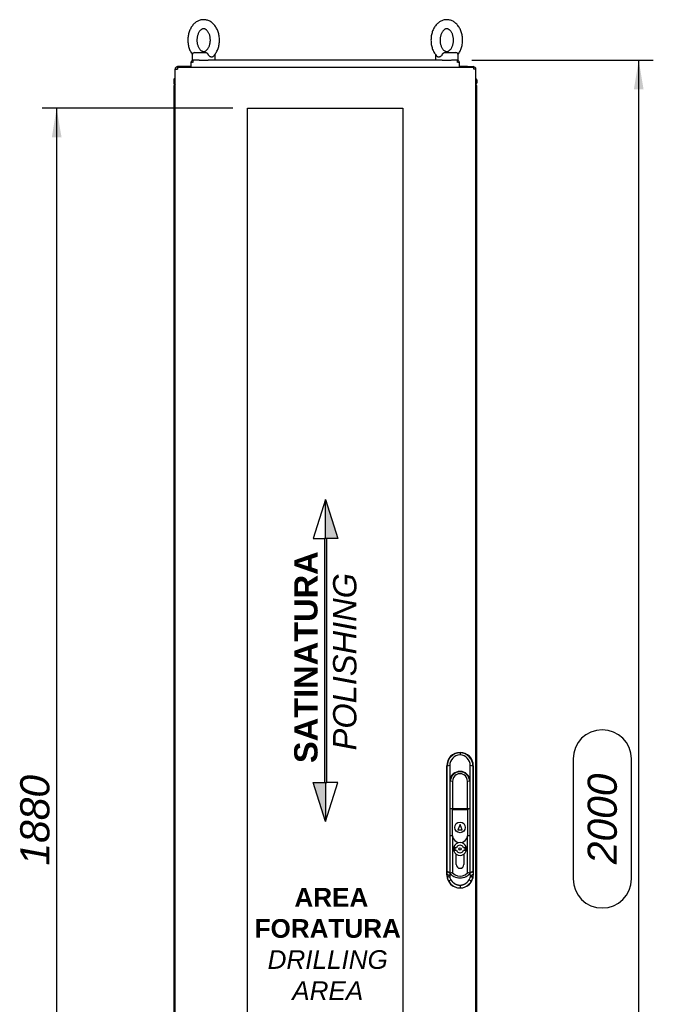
# Paper-space layout 'Layout1' of a CAD drawing. Extents: x 87 to 5769, y 148 to 4026.
# Tile 8 of 10: x 3282 to 4118, y 1829 to 3129. Entities that reach past the tile are written whole.
import ezdxf
from ezdxf.lldxf.tags import DXFTag

# ---------------------------------------------------------------- set-up
doc = ezdxf.new("R2010")
doc.units = 0
doc.header["$LTSCALE"] = 14
doc.layers.get('0').update_dxf_attribs({"linetype": 'CONTINUOUS'})
for name, color, linetype in [('_TRANSLATION', 7, 'CONTINUOUS'), ('AE00715_01', 7, 'CONTINUOUS'), ('AE00992_10', 7, 'CONTINUOUS'), ('AE00992_16', 7, 'CONTINUOUS'), ('AE00992_31', 7, 'CONTINUOUS'), ('DV1__TRANSLATION', 7, 'CONTINUOUS'), ('F0000002_44', 7, 'CONTINUOUS'), ('F0000002_51', 7, 'CONTINUOUS'), ('M0000000_14', 7, 'CONTINUOUS'), ('M0000000_44', 7, 'CONTINUOUS'), ('M0000001_26', 7, 'CONTINUOUS')]:
    doc.layers.add(name, color=color, linetype=linetype)
doc.styles.add('SEACAD_ARIAL', font='arial.ttf')
doc.styles.add('SEACAD_ARIALI', font='ariali.ttf')
tags = doc.linetypes.add('CENTER2', pattern=[28.575, 19.05, -3.175, 3.175, -3.175]).pattern_tags.tags
tags[10:11] = [DXFTag(74, 4), DXFTag(75, 0), DXFTag(340, '0'), DXFTag(46, 0.0), DXFTag(50, 0.0), DXFTag(44, 0.0), DXFTag(45, 0.0)]
tags[8:9] = [DXFTag(74, 4), DXFTag(75, 0), DXFTag(340, '0'), DXFTag(46, 0.0), DXFTag(50, 0.0), DXFTag(44, 0.0), DXFTag(45, 0.0)]
tags[6:7] = [DXFTag(74, 4), DXFTag(75, 0), DXFTag(340, '0'), DXFTag(46, 0.0), DXFTag(50, 0.0), DXFTag(44, 0.0), DXFTag(45, 0.0)]
tags[4:5] = [DXFTag(74, 4), DXFTag(75, 0), DXFTag(340, '0'), DXFTag(46, 0.0), DXFTag(50, 0.0), DXFTag(44, 0.0), DXFTag(45, 0.0)]
doc.dimstyles.new('ISO', dxfattribs={"dimtxt": 16.5, "dimasz": 16.5, "dimexe": 8.25, "dimexo": 8.25, "dimgap": 4.125, "dimtad": 1, "dimdec": 1, "dimtxsty": 'SEACAD_ARIAL', "dimblk1": '_SE_FILLED', "dimblk2": '_SE_FILLED', "dimsah": 1, "dimcen": 8.25, "dimazin": 3, "dimtfac": 0.7, "dimtdec": 3, "dimtmove": 0, "dimatfit": 3})

# ---------------------------------------------------------------- blocks, each defined once
blk = doc.blocks.new('DMBLK46')
at = {"layer": '_TRANSLATION', "linetype": 'CONTINUOUS'}
for points in [[(3324.1, 2973.5), (3337, 2973.5), (3330.5, 3012)], [(3324.1, 1170.5), (3330.5, 1132), (3337, 1170.5)]]:
    blk.add_hatch(color=7, dxfattribs=at).paths.add_polyline_path(points)
at = {"layer": '_TRANSLATION', "color": 7, "linetype": 'CONTINUOUS'}
for p, q in [((3563.3, 3012), (3311.3, 3012)), ((3330.5, 3012), (3330.5, 1132)), ((3563.3, 1132), (3311.3, 1132))]:
    blk.add_line(p, q, dxfattribs=at)
at = {"layer": '_TRANSLATION', "color": 7, "linetype": 'CONTINUOUS', "style": 'SEACAD_ARIALI'}
blk.add_text('1880', height=38.5, rotation=90, dxfattribs=at).set_placement((3320.9, 2012.1))
blk = doc.blocks.new('_SE_FILLED')
at = {"color": 0}
blk.add_line((0, 0), (-1, 0), dxfattribs=at)
blk.add_solid([(0, 0), (-1, -0.1665), (-1, 0.1665), (0, 0)], dxfattribs=at)
blk = doc.blocks.new('DMBLK49')
at = {"layer": '_TRANSLATION', "linetype": 'CONTINUOUS'}
for points in [[(4105.4, 3037), (4099, 3075.5), (4092.6, 3037)], [(4105.4, 1110.5), (4092.6, 1110.5), (4099, 1072)]]:
    blk.add_hatch(color=7, dxfattribs=at).paths.add_polyline_path(points)
at = {"layer": '_TRANSLATION', "color": 7, "linetype": 'CONTINUOUS'}
for p, q in [((3878.5, 3075.5), (4118.3, 3075.5)), ((4099, 1072), (4099, 3075.5)), ((4012.4, 2152.9), (4012.4, 1994.6)), ((4089.4, 1994.6), (4089.4, 2152.9)), ((3855.3, 1072), (4118.3, 1072))]:
    blk.add_line(p, q, dxfattribs=at)
for centre, start, end in [((4050.9, 2152.9), 0, 180), ((4050.9, 1994.6), 180, 0)]:
    blk.add_arc(centre, 38.5, start, end, dxfattribs=at)
at = {"layer": '_TRANSLATION', "color": 7, "linetype": 'CONTINUOUS', "style": 'SEACAD_ARIALI'}
blk.add_text('2000', height=38.5, rotation=90, dxfattribs=at).set_placement((4070.1, 2013.9))
blk = doc.blocks.new('BLOCCO2')
at = {"linetype": 'CONTINUOUS'}
for points in [[(-1.5, 208.2), (-1.5, 156.7), (14.8, 156.7)], [(0, 156.7), (-3.1, 156.7), (-3.1, -165.3), (0, -165.3)], [(-1.5, -216.9), (-1.5, -165.3), (-17.9, -165.3)]]:
    blk.add_hatch(color=7, dxfattribs=at).paths.add_polyline_path(points)
at = {"color": 7, "linetype": 'CONTINUOUS'}
for p, q in [((-1.5, 208.2), (-17.9, 156.7)), ((-17.9, 156.7), (-3, 156.7)), ((-1.5, -216.9), (14.8, -165.3)), ((14.8, -165.3), (-0.1, -165.3))]:
    blk.add_line(p, q, dxfattribs=at)
for points in [[(-1.5, 208.2), (14.8, 156.7), (-1.5, 156.7), (-1.5, 208.2)], [(0, 156.7), (-3.1, 156.7), (-3.1, -165.3), (0, -165.3), (0, 156.7)], [(-1.5, -216.9), (-17.9, -165.3), (-1.5, -165.3), (-1.5, -216.9)]]:
    blk.add_lwpolyline(points, dxfattribs=at)
at = {"layer": '_TRANSLATION', "insert": (-1.7, -5.9), "char_height": 30.8, "width": 299.058, "attachment_point": 5, "rotation": 90}
blk.add_mtext('{\\fArial|b0||i0||c0|p34;\\C7;\\H30.80000018;\\W1.; }{\\fArial|b1||i0||c0|p34;\\C7;\\H30.80000018;\\W1.;SATINATURA}{\\fArial|b1||i0||c0|p34;\\C7;\\H30.80000018;\\W1.; \\P}{\\fArial|b0||i1||c0|p34;\\C7;\\H30.80000018;\\W1.;POLISHING}', dxfattribs=at)

psp = doc.layouts.get("Layout1")

# ---------------------------------------------------------------- linework, layer by layer
at = {"layer": 'AE00715_01', "color": 7, "linetype": 'CONTINUOUS'}
for p, q in [((3509.59, 3082.5), (3509.59, 3075.5)), ((3512.59, 3085.5), (3527.89, 3085.5)), ((3539.59, 3075.5), (3539.59, 3082.5)), ((3830.59, 3082.5), (3830.59, 3075.5)), ((3842.29, 3085.5), (3857.59, 3085.5)), ((3860.59, 3075.5), (3860.59, 3082.5)), ((3509.59, 3075.5), (3510.89, 3075.5)), ((3518.59, 3075.5), (3530.59, 3075.5)), ((3839.59, 3075.5), (3851.59, 3075.5)), ((3859.29, 3075.5), (3860.59, 3075.5))]:
    psp.add_line(p, q, dxfattribs=at)
for centre, start, end in [((3512.59, 3082.5), 90, 180), ((3536.59, 3082.5), 0, 10.01139), ((3833.59, 3082.5), 169.87347, 180), ((3857.59, 3082.5), 0, 90)]:
    psp.add_arc(centre, 3, start, end, dxfattribs=at)
for points, knots in [([(3524.59, 3129), (3524.06, 3128.99), (3522.94, 3128.96), (3520.98, 3128.65), (3518.88, 3128.04), (3516.83, 3127.16), (3514.88, 3126.01), (3513.03, 3124.61), (3511.3, 3122.96), (3509.7, 3121.08), (3508.27, 3118.99), (3507, 3116.71), (3505.93, 3114.26), (3505.06, 3111.68), (3504.4, 3109), (3503.96, 3106.24), (3503.73, 3103.44), (3503.73, 3100.62), (3503.95, 3097.81), (3504.39, 3095.04), (3505.05, 3092.34), (3505.93, 3089.74), (3507.02, 3087.26), (3508.27, 3085), (3509.21, 3083.64), (3509.69, 3083.01)], [0, 0, 0, 0, 0.02572334, 0.06472493, 0.10373014, 0.14294815, 0.18256256, 0.2227009, 0.26341809, 0.30469199, 0.34643621, 0.3885283, 0.4308427, 0.47327595, 0.51574718, 0.55822592, 0.60071025, 0.64321441, 0.68576174, 0.72837003, 0.771064, 0.81386046, 0.85676002, 0.89973207, 0.9387911, 0.9387911, 0.9387911, 0.9387911]), ([(3537.06, 3080.32), (3537.36, 3080.6), (3538.17, 3081.35), (3539.51, 3082.97), (3540.93, 3085.04), (3542.19, 3087.33), (3543.26, 3089.78), (3544.13, 3092.36), (3544.79, 3095.04), (3545.23, 3097.8), (3545.45, 3100.6), (3545.45, 3103.42), (3545.23, 3106.23), (3544.78, 3109), (3544.12, 3111.7), (3543.24, 3114.3), (3542.14, 3116.78), (3540.85, 3119.1), (3539.36, 3121.24), (3537.69, 3123.17), (3535.86, 3124.86), (3533.9, 3126.28), (3531.83, 3127.41), (3529.68, 3128.25), (3527.51, 3128.79), (3525.75, 3128.98), (3524.84, 3129), (3524.59, 3129)], [0, 0, 0, 0, 0.0192351, 0.0605173, 0.1022683, 0.1443652, 0.1866827, 0.2291178, 0.27159, 0.3140695, 0.3565547, 0.3990601, 0.4416089, 0.484219, 0.5269151, 0.5697138, 0.6126155, 0.6555887, 0.6985442, 0.7413579, 0.7838675, 0.825901, 0.8673185, 0.9080537, 0.9481331, 0.9876702, 1, 1, 1, 1]), ([(3845.59, 3129), (3845.06, 3128.99), (3843.94, 3128.96), (3841.98, 3128.65), (3839.88, 3128.04), (3837.83, 3127.16), (3835.88, 3126.01), (3834.03, 3124.61), (3832.3, 3122.96), (3830.7, 3121.08), (3829.27, 3118.99), (3828, 3116.71), (3826.93, 3114.26), (3826.06, 3111.68), (3825.4, 3109), (3824.96, 3106.24), (3824.73, 3103.44), (3824.73, 3100.62), (3824.95, 3097.81), (3825.39, 3095.04), (3826.05, 3092.34), (3826.93, 3089.74), (3828.02, 3087.26), (3829.31, 3084.93), (3830.8, 3082.81), (3832.12, 3081.22), (3832.9, 3080.52), (3833.13, 3080.31)], [0, 0, 0, 0, 0.0257193, 0.0647147, 0.1037138, 0.1429256, 0.1825338, 0.2226658, 0.2633765, 0.3046439, 0.3463816, 0.388467, 0.4307747, 0.4732013, 0.5156658, 0.5581379, 0.6006155, 0.643113, 0.6856536, 0.7282551, 0.7709424, 0.8137321, 0.8566249, 0.8995902, 0.9425392, 0.9853485, 1, 1, 1, 1]), ([(3860.49, 3083.01), (3860.99, 3083.67), (3861.94, 3085.05), (3863.19, 3087.33), (3864.26, 3089.78), (3865.13, 3092.36), (3865.79, 3095.04), (3866.23, 3097.8), (3866.45, 3100.6), (3866.45, 3103.42), (3866.23, 3106.23), (3865.78, 3109), (3865.12, 3111.7), (3864.24, 3114.3), (3863.14, 3116.78), (3861.85, 3119.1), (3860.36, 3121.24), (3858.69, 3123.17), (3856.86, 3124.86), (3854.9, 3126.28), (3852.83, 3127.41), (3850.68, 3128.25), (3848.51, 3128.79), (3846.75, 3128.98), (3845.84, 3129), (3845.59, 3129)], [0.06138937, 0.06138937, 0.06138937, 0.06138937, 0.10241631, 0.1445063, 0.18681684, 0.22924494, 0.27171012, 0.31418263, 0.35666083, 0.39915916, 0.44170098, 0.48430405, 0.5269931, 0.56978479, 0.61267939, 0.65564552, 0.69859394, 0.7414005, 0.78390317, 0.82592966, 0.86734036, 0.90806885, 0.94814168, 0.98767224, 1, 1, 1, 1]), ([(3524.59, 3117), (3524.73, 3117), (3525.16, 3116.98), (3525.94, 3116.83), (3526.9, 3116.44), (3527.89, 3115.84), (3528.89, 3114.98), (3529.88, 3113.86), (3530.79, 3112.53), (3531.6, 3111), (3532.28, 3109.29), (3532.83, 3107.43), (3533.21, 3105.46), (3533.43, 3103.42), (3533.46, 3101.35), (3533.31, 3099.29), (3532.99, 3097.29), (3532.51, 3095.39), (3531.87, 3093.63), (3531.11, 3092.04), (3530.25, 3090.65), (3529.32, 3089.48), (3528.36, 3088.54), (3527.39, 3087.83), (3526.43, 3087.34), (3525.48, 3087.05), (3524.49, 3086.96), (3523.5, 3087.09), (3522.49, 3087.45), (3521.5, 3088.02), (3520.49, 3088.82), (3519.49, 3089.9), (3518.57, 3091.19), (3517.73, 3092.69), (3517.02, 3094.37), (3516.45, 3096.2), (3516.03, 3098.15), (3515.78, 3100.18), (3515.71, 3102.24), (3515.82, 3104.31), (3516.11, 3106.32), (3516.57, 3108.24), (3517.17, 3110.04), (3517.91, 3111.67), (3518.75, 3113.1), (3519.67, 3114.31), (3520.63, 3115.3), (3521.6, 3116.05), (3522.56, 3116.58), (3523.58, 3116.93), (3524.19, 3116.98), (3524.59, 3117)], [0, 0, 0, 0, 0.0096673, 0.0335454, 0.05489, 0.0748574, 0.0960899, 0.1164872, 0.1365059, 0.1564028, 0.1762875, 0.196209, 0.2161886, 0.2362194, 0.2562794, 0.2763386, 0.2963556, 0.3162986, 0.3361465, 0.3558939, 0.3755624, 0.3952129, 0.4149369, 0.43494, 0.4555779, 0.4774457, 0.5014831, 0.5285294, 0.5503001, 0.5705064, 0.5920066, 0.6125282, 0.632595, 0.652503, 0.6723867, 0.6922982, 0.7122662, 0.7322884, 0.7523449, 0.7724068, 0.7924349, 0.8123945, 0.8322621, 0.8520286, 0.871709, 0.8913588, 0.9110558, 0.9309819, 0.9514577, 0.9730221, 1, 1, 1, 1]), ([(3845.59, 3117), (3845.73, 3117), (3846.16, 3116.98), (3846.94, 3116.83), (3847.9, 3116.44), (3848.89, 3115.84), (3849.89, 3114.98), (3850.88, 3113.86), (3851.79, 3112.53), (3852.6, 3111), (3853.28, 3109.29), (3853.83, 3107.43), (3854.21, 3105.46), (3854.43, 3103.42), (3854.46, 3101.35), (3854.31, 3099.29), (3853.99, 3097.29), (3853.51, 3095.39), (3852.87, 3093.63), (3852.11, 3092.04), (3851.25, 3090.65), (3850.32, 3089.48), (3849.36, 3088.54), (3848.39, 3087.83), (3847.43, 3087.34), (3846.48, 3087.05), (3845.49, 3086.96), (3844.5, 3087.09), (3843.49, 3087.45), (3842.5, 3088.02), (3841.49, 3088.82), (3840.49, 3089.9), (3839.57, 3091.19), (3838.73, 3092.69), (3838.02, 3094.37), (3837.45, 3096.2), (3837.03, 3098.15), (3836.78, 3100.18), (3836.71, 3102.24), (3836.82, 3104.31), (3837.11, 3106.32), (3837.57, 3108.24), (3838.17, 3110.04), (3838.91, 3111.67), (3839.75, 3113.1), (3840.67, 3114.31), (3841.63, 3115.3), (3842.6, 3116.05), (3843.56, 3116.58), (3844.58, 3116.93), (3845.19, 3116.98), (3845.59, 3117)], [0, 0, 0, 0, 0.0096673, 0.0335454, 0.05489, 0.0748574, 0.0960899, 0.1164872, 0.1365059, 0.1564028, 0.1762875, 0.196209, 0.2161886, 0.2362194, 0.2562794, 0.2763386, 0.2963556, 0.3162986, 0.3361465, 0.3558939, 0.3755624, 0.3952129, 0.4149369, 0.43494, 0.4555779, 0.4774457, 0.5014831, 0.5285294, 0.5503001, 0.5705064, 0.5920066, 0.6125282, 0.632595, 0.652503, 0.6723867, 0.6922982, 0.7122662, 0.7322884, 0.7523449, 0.7724068, 0.7924349, 0.8123945, 0.8322621, 0.8520286, 0.871709, 0.8913588, 0.9110558, 0.9309819, 0.9514577, 0.9730221, 1, 1, 1, 1]), ([(3527.89, 3085.5), (3528.03, 3085.5), (3528.15, 3085.48), (3528.41, 3085.4), (3528.54, 3085.34), (3528.81, 3085.18), (3528.93, 3085.08), (3529.2, 3084.85), (3529.33, 3084.72), (3529.59, 3084.43), (3529.72, 3084.28), (3529.97, 3083.95), (3530.1, 3083.78), (3530.46, 3083.25), (3530.7, 3082.88), (3530.9, 3082.5)], [0, 0, 0, 0, 0.125, 0.125, 0.25, 0.25, 0.375, 0.375, 0.5, 0.5, 0.625, 0.625, 0.75, 0.75, 1, 1, 1, 1]), ([(3537.07, 3080.29), (3536.96, 3080.17), (3536.83, 3080.07), (3536.56, 3079.89), (3536.41, 3079.81), (3536.09, 3079.68), (3535.92, 3079.63), (3535.57, 3079.57), (3535.38, 3079.55), (3535.01, 3079.55), (3534.82, 3079.57), (3534.43, 3079.63), (3534.23, 3079.68), (3533.84, 3079.81), (3533.64, 3079.89), (3533.24, 3080.08), (3533.05, 3080.19), (3532.46, 3080.58), (3532.1, 3080.89), (3531.6, 3081.44), (3531.44, 3081.64), (3531.15, 3082.06), (3531.02, 3082.27), (3530.9, 3082.5)], [0.25663533, 0.25663533, 0.25663533, 0.25663533, 0.3125, 0.3125, 0.375, 0.375, 0.4375, 0.4375, 0.5, 0.5, 0.5625, 0.5625, 0.625, 0.625, 0.6875, 0.6875, 0.75, 0.75, 0.875, 0.875, 0.9375, 0.9375, 1, 1, 1, 1]), ([(3839.28, 3082.5), (3839.05, 3082.05), (3838.76, 3081.63), (3838.09, 3080.89), (3837.72, 3080.58), (3837.14, 3080.2), (3836.94, 3080.08), (3836.55, 3079.89), (3836.35, 3079.81), (3835.95, 3079.68), (3835.75, 3079.63), (3835.36, 3079.57), (3835.17, 3079.55), (3834.8, 3079.55), (3834.62, 3079.57), (3834.27, 3079.63), (3834.1, 3079.68), (3833.78, 3079.81), (3833.62, 3079.89), (3833.35, 3080.07), (3833.22, 3080.17), (3833.11, 3080.29)], [0, 0, 0, 0, 0.125, 0.125, 0.25, 0.25, 0.3125, 0.3125, 0.375, 0.375, 0.4375, 0.4375, 0.5, 0.5, 0.5625, 0.5625, 0.625, 0.625, 0.6875, 0.6875, 0.74423397, 0.74423397, 0.74423397, 0.74423397]), ([(3839.28, 3082.5), (3839.48, 3082.88), (3839.71, 3083.25), (3840.08, 3083.78), (3840.21, 3083.95), (3840.46, 3084.28), (3840.59, 3084.43), (3840.85, 3084.72), (3840.98, 3084.85), (3841.24, 3085.08), (3841.37, 3085.18), (3841.63, 3085.34), (3841.76, 3085.4), (3842.02, 3085.48), (3842.16, 3085.5), (3842.29, 3085.5)], [0, 0, 0, 0, 0.25, 0.25, 0.375, 0.375, 0.5, 0.5, 0.625, 0.625, 0.75, 0.75, 0.875, 0.875, 1, 1, 1, 1])]:
    psp.add_open_spline(points, degree=3, knots=knots, dxfattribs=at)
at = {"layer": 'AE00992_10', "color": 7, "linetype": 'CONTINUOUS'}
for p, q in [((3863.07, 2161.5), (3863.09, 2161.5)), ((3863.08, 2161.49), (3863.08, 2161.14)), ((3863.1, 2161.14), (3863.09, 2158.25)), ((3845.58, 1999.99), (3845.58, 2144.01)), ((3849.59, 2144.07), (3846.02, 2143.58)), ((3880.14, 2143.58), (3876.57, 2144.07)), ((3880.58, 2144.01), (3880.58, 1999.99)), ((3849.66, 2124.53), (3849.57, 2122.99)), ((3849.57, 2122.99), (3849.57, 2106.5)), ((3853.22, 2123.34), (3850.22, 2122.99)), ((3850.22, 2106.5), (3850.22, 2122.99)), ((3853.22, 2123.34), (3853.22, 2106.5)), ((3872.92, 2106.5), (3872.92, 2123.34)), ((3875.92, 2122.99), (3872.92, 2123.34)), ((3875.92, 2122.99), (3875.92, 2106.5)), ((3876.57, 2122.99), (3876.5, 2124.34)), ((3876.57, 2106.5), (3876.57, 2122.99)), ((3846.11, 2014.17), (3846.11, 2106.5)), ((3849.57, 2106.5), (3849.57, 2014.17)), ((3850.22, 2087.51), (3850.22, 2106.5)), ((3853.22, 2106.5), (3853.22, 2087.51)), ((3872.92, 2087.51), (3872.92, 2106.5)), ((3875.92, 2106.5), (3875.92, 2087.51)), ((3876.57, 2014.17), (3876.57, 2106.5)), ((3880.05, 2106.5), (3880.05, 2014.17)), ((3850.07, 2087.51), (3852.57, 2087.51)), ((3850.07, 2051.51), (3850.07, 2087.51)), ((3852.57, 2087.51), (3852.57, 2085.51)), ((3852.57, 2087.51), (3859.18, 2087.51)), ((3852.57, 2085.51), (3852.57, 2051.51)), ((3859.18, 2085.51), (3852.57, 2085.51)), ((3859.18, 2087.51), (3866.95, 2087.51)), ((3866.95, 2085.51), (3859.18, 2085.51)), ((3866.95, 2087.51), (3873.57, 2087.51)), ((3873.57, 2085.51), (3866.95, 2085.51)), ((3873.57, 2087.51), (3876.07, 2087.51)), ((3873.57, 2087.51), (3873.57, 2085.51)), ((3873.57, 2051.51), (3873.57, 2085.51)), ((3876.07, 2087.51), (3876.07, 2051.51)), ((3863.07, 2066.51), (3860.07, 2059.51)), ((3860.07, 2059.51), (3866.07, 2059.51)), ((3866.07, 2059.51), (3863.07, 2066.51)), ((3852.57, 2051.51), (3850.07, 2051.51)), ((3850.22, 2014.12), (3850.22, 2051.51)), ((3853.12, 2051.51), (3852.57, 2051.51)), ((3853.22, 2050.79), (3853.22, 2014.12)), ((3872.92, 2014.12), (3872.92, 2050.79)), ((3873.57, 2051.51), (3873.02, 2051.51)), ((3876.07, 2051.51), (3873.57, 2051.51)), ((3875.92, 2051.51), (3875.92, 2014.12)), ((3858.07, 2014.12), (3858.07, 2027.14)), ((3868.07, 2027.14), (3868.07, 2014.12)), ((3845.89, 2000.3), (3845.99, 2004.32)), ((3849.56, 2002.18), (3845.99, 2004.32)), ((3849.56, 2002.18), (3849.46, 1998.15)), ((3849.57, 2002.51), (3849.56, 2002.18)), ((3849.57, 2014.17), (3849.57, 2002.51)), ((3850.22, 2002.51), (3849.57, 2002.51)), ((3850.22, 2001.85), (3850.22, 2014.12)), ((3853.22, 2014.12), (3853.22, 2002.72)), ((3853.22, 2002.72), (3856.48, 1999.98)), ((3858.07, 2013.51), (3858.07, 2014.12)), ((3868.07, 2014.12), (3868.07, 2013.51)), ((3869.66, 1999.98), (3872.92, 2002.72)), ((3872.92, 2002.72), (3872.92, 2014.12)), ((3875.92, 2014.12), (3875.92, 2001.85)), ((3876.57, 2002.51), (3875.92, 2002.51)), ((3876.57, 2003.65), (3876.57, 2014.17)), ((3876.57, 2003.65), (3876.57, 2003.56)), ((3876.57, 2003.56), (3876.57, 2002.51)), ((3876.6, 2002.18), (3876.57, 2003.56)), ((3880.17, 2004.32), (3876.6, 2002.18)), ((3876.7, 1998.15), (3876.6, 2002.18)), ((3880.17, 2004.32), (3880.27, 2000.3)), ((3846.01, 1997.79), (3845.89, 2000.3)), ((3849.46, 1998.15), (3845.89, 2000.3)), ((3849.54, 1996.15), (3846.01, 1997.79)), ((3851.25, 1993.15), (3848.17, 1991.35)), ((3849.46, 1998.15), (3849.54, 1996.15)), ((3850.22, 2001.29), (3850.22, 2001.85)), ((3877.99, 1991.35), (3874.91, 1993.15)), ((3875.92, 2001.85), (3875.92, 2001.29)), ((3876.62, 1996.15), (3876.7, 1998.15)), ((3880.15, 1997.79), (3876.62, 1996.15)), ((3880.27, 2000.3), (3876.7, 1998.15)), ((3880.27, 2000.3), (3880.15, 1997.79)), ((3863.09, 1982.5), (3863.07, 1982.5)), ((3863.08, 1982.51), (3863.08, 1982.7)), ((3863.16, 1982.7), (3863.09, 1982.7)), ((3863.1, 1986.27), (3863.16, 1982.7))]:
    psp.add_line(p, q, dxfattribs=at)
psp.add_circle((3863.07, 2062.51), 7, dxfattribs=at)
for centre, radius, start, end in [((3863.46, 2143.7), 17.45, 91.25273, 180.41166), ((3863.55, 2144.29), 13.97, 91.91591, 180.90828), ((3862.7, 2143.7), 17.44, 359.58489, 88.75063), ((3862.6, 2144.28), 13.97, 359.11414, 88.01385), ((-3798.47, 2106.59), 7644.58, 359.999293, 0.277166), ((3863.07, 2122.99), 13.5, 5.71938, 173.43686), ((3863.07, 2122.99), 12.85, 0, 180), ((3863.07, 2123.54), 9.85, 358.81867, 181.18133), ((11524.62, 2106.59), 7644.57, 179.722833, 180.000707), ((3863.07, 2052.51), 10, 185.73917, 354.26083), ((3863.07, 2034.01), 8.5, 90, 233.96812), ((3863.07, 2034.01), 8.5, 306.03188, 90), ((3455.14, 2013.79), 390.96, 358.61302, 0.05544), ((3853.38, 1996.56), 6.16, 91.47812, 120.85354), ((3863.07, 2013.51), 5, 180, 0), ((3872.76, 1996.56), 6.16, 59.1457, 88.52264), ((4271.03, 2013.79), 390.97, 179.94456, 181.38698), ((3862.51, 1999.75), 16.62, 186.76304, 210.3525), ((3863.27, 2000.19), 17.49, 210.34189, 269.39288), ((3855.19, 1997.39), 5.78, 192.33668, 227.02309), ((3862.67, 2012.63), 16.84, 222.31971, 242.7536), ((3863.07, 2014.85), 19.01, 244.75765, 295.24235), ((3863.07, 2009.73), 11.77, 235.92812, 304.07188), ((3863.07, 2014.85), 19.01, 259.64491, 268.72779), ((3862.89, 2000.19), 17.49, 270.85537, 329.65902), ((3863.07, 2014.85), 19.01, 270.5219, 280.35509), ((3863.47, 2012.63), 16.84, 297.2464, 317.68029), ((3870.97, 1997.38), 5.78, 312.96651, 347.67612), ((3863.65, 1999.75), 16.62, 329.64901, 353.23559)]:
    psp.add_arc(centre, radius, start, end, dxfattribs=at)
for centre, major_axis in [((3863.09, 2143.99), (12.39, -12.39)), ((3863.07, 2143.99), (-12.39, -12.39)), ((3863.09, 2000.01), (12.39, 12.39)), ((3863.07, 2000.01), (-12.39, 12.39))]:
    psp.add_ellipse(centre, major_axis=major_axis, ratio=0.9987828, start_param=2.3568035, end_param=3.9263818, dxfattribs=at)
for points in [[(3849.59, 2144.07), (3849.61, 2137.58), (3849.63, 2131.07), (3849.66, 2124.53)], [(3876.5, 2124.34), (3876.53, 2130.93), (3876.55, 2137.52), (3876.57, 2144.07)]]:
    psp.add_open_spline(points, degree=3, dxfattribs=at)
for points in [[(3851.25, 1993.15), (3852.16, 1991.61), (3853.44, 1990.33), (3854.72, 1989.05), (3856.27, 1988.15), (3857.82, 1987.25), (3859.56, 1986.77), (3861.31, 1986.29), (3863.09, 1986.27)], [(3863.09, 1986.27), (3864.88, 1986.29), (3866.62, 1986.78), (3868.36, 1987.26), (3869.91, 1988.16), (3871.45, 1989.06), (3872.73, 1990.34), (3874.01, 1991.61), (3874.91, 1993.15)]]:
    psp.add_open_spline(points, degree=2, knots=[0, 0, 0, 0.25, 0.25, 0.5, 0.5, 0.75, 0.75, 1, 1, 1], dxfattribs=at)
at = {"layer": 'AE00992_16', "color": 7, "linetype": 'CONTINUOUS'}
for p, q in [((3858.3, 2035.51), (3856.07, 2035.51)), ((3856.07, 2035.51), (3856.07, 2032.51)), ((3856.07, 2032.51), (3858.3, 2032.51)), ((3870.07, 2035.51), (3867.84, 2035.51)), ((3867.84, 2032.51), (3870.07, 2032.51)), ((3870.07, 2032.51), (3870.07, 2035.51))]:
    psp.add_line(p, q, dxfattribs=at)
psp.add_circle((3863.07, 2034.01), 1.5, dxfattribs=at)
for radius, start, end in [(5, 17.4576, 162.5424), (5, 197.4576, 342.5424), (8.5, 233.96812, 306.03188)]:
    psp.add_arc((3863.07, 2034.01), radius, start, end, dxfattribs=at)
at = {"layer": 'AE00992_31', "color": 7, "linetype": 'CONTINUOUS'}
psp.add_arc((3863.09, 2122), 11.5, 55.58261, 124.41739, dxfattribs=at)
at = {"layer": 'DV1__TRANSLATION', "color": 7, "linetype": 'CENTER2'}
for p, q in [((3582.59, 3012), (3787.59, 3012)), ((3582.59, 1132), (3582.59, 3012)), ((3787.59, 3012), (3787.59, 1132))]:
    psp.add_line(p, q, dxfattribs=at)
at = {"layer": 'F0000002_44', "color": 7, "linetype": 'CONTINUOUS'}
for p, q in [((3487.09, 3064.2), (3487.09, 3063.7)), ((3487.21, 3065), (3487.21, 3065)), ((3487.77, 3065.5), (3487.41, 3065.5)), ((3497.09, 3067), (3489.89, 3067)), ((3497.11, 3067), (3497.09, 3067)), ((3497.09, 3067), (3497.09, 3066.5)), ((3497.14, 3067), (3497.11, 3067)), ((3497.11, 3067), (3497.11, 3066.5)), ((3508.09, 3067), (3497.14, 3067)), ((3497.14, 3066.5), (3497.14, 3067)), ((3873.04, 3067), (3862.09, 3067)), ((3873.04, 3067), (3873.07, 3067)), ((3873.04, 3066.5), (3873.04, 3067)), ((3873.07, 3067), (3873.07, 3066.5)), ((3873.07, 3067), (3873.09, 3067)), ((3873.09, 3067), (3873.09, 3066.5)), ((3873.09, 3067), (3880.29, 3067))]:
    psp.add_line(p, q, dxfattribs=at)
for centre, start, end in [((3489.89, 3064.2), 163.4149, 180), ((3489.89, 3064.2), 90, 163.4149), ((3880.29, 3064.2), 51.82411, 90)]:
    psp.add_arc(centre, 2.8, start, end, dxfattribs=at)
psp.add_ellipse((3489.89, 3064.2), major_axis=(2.8, 0), ratio=0.9984615, start_param=2.6587647, end_param=3.1415927, dxfattribs=at)
at = {"layer": 'F0000002_51', "color": 7, "linetype": 'CONTINUOUS'}
for p, q in [((3487.09, 1080.3), (3487.09, 3063.7)), ((3487.09, 3063.7), (3489.89, 3063.7)), ((3489.91, 3066.5), (3489.89, 3066.5)), ((3489.91, 3066.5), (3881.27, 3066.5)), ((3881.27, 3066.5), (3881.29, 3066.5)), ((3884.09, 3063.7), (3881.29, 3063.7)), ((3884.09, 1080.3), (3884.09, 3063.7))]:
    psp.add_line(p, q, dxfattribs=at)
for centre, radius, start, end in [((3489.89, 3063.7), 2.8, 90, 180), ((3663.89, 3063.86), 174, 179.12972, 180.05178), ((3727.18, 3064), 154.11, 359.88874, 0.92976), ((3881.29, 3063.7), 2.8, 0, 90)]:
    psp.add_arc(centre, radius, start, end, dxfattribs=at)
at = {"layer": 'M0000000_14', "color": 7, "linetype": 'CONTINUOUS'}
for p, q in [((3485.09, 3042), (3485.09, 1102)), ((3487.09, 3042), (3485.09, 3042)), ((3884.09, 3042), (3885.09, 3042)), ((3885.09, 1102), (3885.09, 3042))]:
    psp.add_line(p, q, dxfattribs=at)
at = {"layer": 'M0000000_44', "color": 7, "linetype": 'CONTINUOUS'}
for p, q in [((3485.09, 3049.75), (3485.09, 3045.7)), ((3486.29, 3045.7), (3486.29, 3049.75)), ((3486.39, 3049.75), (3486.39, 3045.8)), ((3885.09, 3049.75), (3885.09, 3045.7))]:
    psp.add_line(p, q, dxfattribs=at)
for centre, radius, start, end in [((3486.34, 3049.75), 1.25, 53.1301, 180), ((3488.79, 3045.7), 3.7, 180, 242.64777), ((3486.34, 3049.75), 0.05, 0, 180), ((3488.79, 3045.7), 2.5, 180, 227.15636), ((3488.89, 3045.8), 2.5, 180, 223.94552), ((3883.84, 3049.75), 1.25, 0, 78.46304), ((3881.39, 3045.7), 3.7, 316.86374, 0)]:
    psp.add_arc(centre, radius, start, end, dxfattribs=at)
at = {"layer": 'M0000001_26', "color": 7, "linetype": 'CONTINUOUS'}
for p, q in [((3508.09, 3072.81), (3508.1, 3072.69)), ((3508.09, 3072.68), (3508.09, 3072.7)), ((3508.09, 3066.5), (3508.09, 3072.68)), ((3518.48, 3075.5), (3510.89, 3075.5)), ((3510.89, 3072.7), (3510.89, 3075.5)), ((3839.48, 3075.5), (3530.7, 3075.5)), ((3859.29, 3075.5), (3851.7, 3075.5)), ((3859.29, 3075.5), (3859.29, 3072.7)), ((3862.08, 3072.69), (3862.09, 3072.9)), ((3862.08, 3072.71), (3862.09, 3072.81)), ((3862.09, 3072.7), (3862.09, 3072.68)), ((3862.09, 3072.68), (3862.09, 3066.5))]:
    psp.add_line(p, q, dxfattribs=at)
for centre, radius, start, end in [((3510.89, 3072.7), 2.8, 90.00294, 179.99706), ((3510.73, 2898.7), 174, 89.94822, 90.87028), ((3859.29, 3072.7), 2.8, 3.264, 90), ((3859.57, 2916.03), 156.67, 89.07873, 90.10278)]:
    psp.add_arc(centre, radius, start, end, dxfattribs=at)

# ---------------------------------------------------------------- block references
at = {"layer": '_TRANSLATION', "color": 7}
psp.add_blockref('BLOCCO2', (3687.13, 2287.18), dxfattribs=at)

# ---------------------------------------------------------------- texts
at = {"layer": '_TRANSLATION', "insert": (3688.44, 1908.56), "char_height": 24.64, "width": 200.1974, "attachment_point": 5}
psp.add_mtext('{\\fArial|b0||i0||c0|p34;\\C7;\\H24.64000015;\\W1.; }{\\fArial|b1||i0||c0|p34;\\C7;\\H24.64000015;\\W1.;AREA \\P}{\\fArial|b1||i0||c0|p34;\\C7;\\H24.64000015;\\W1.;FORATURA \\P}{\\fArial|b0||i1||c0|p34;\\C7;\\H24.64000015;\\W1.;DRILLING \\P}{\\fArial|b0||i1||c0|p34;\\C7;\\H24.64000015;\\W1.;AREA}', dxfattribs=at)

# ---------------------------------------------------------------- dimensions: what is measured, and where the dimension line sits
at = {"layer": '_TRANSLATION', "color": 7, "linetype": 'CONTINUOUS'}
for base, p1, p2, angle, override, picture, middle, dimtype in [((4099.02042262, 3075.50047107), (3836.09055681, 1072.00047107), (3859.29055681, 3075.50047107), 90, {"dimtxt": 38.5, "dimasz": 38.5, "dimexe": 19.25, "dimexo": 19.25, "dimgap": 9.625, "dimdec": 0, "dimrnd": 10, "dimcen": 19.25, "dimtdec": 4}, 'DMBLK49', (4099.02042262, 2073.75049926), 160), ((3330.54, 3012), (3582.59, 3012), (3582.59, 1132), 270, {"dimtxt": 38.5, "dimasz": 38.5, "dimexe": 19.25, "dimexo": 19.25, "dimgap": 9.625, "dimcen": 19.25}, 'DMBLK46', (3330.54, 2072), 161)]:
    dim = psp.add_linear_dim(base=base, p1=p1, p2=p2, angle=angle, text='\\A1;<>', dimstyle='ISO', override=override, dxfattribs=at)
    dim.commit()
    dim.dimension.update_dxf_attribs({"geometry": picture, "text_midpoint": middle, "dimtype": dimtype})

doc.saveas('drawing.dxf')
